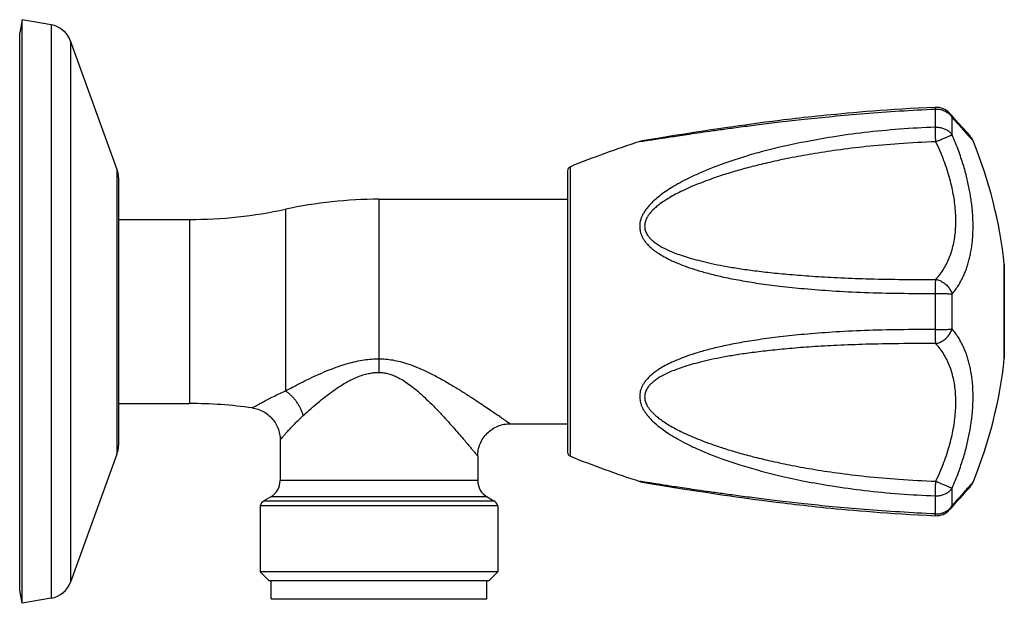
# Model space of a CAD drawing. Header units: millimetres. Extents: x 185 to 627, y 46 to 444.
# Tile 5 of 5: x 517 to 627, y 379 to 444. Entities that reach past the tile are written whole.
import ezdxf

# ---------------------------------------------------------------- set-up
doc = ezdxf.new("R2010")
doc.units = ezdxf.units.MM
doc.header["$LTSCALE"] = 46.255
doc.layers.get('0').update_dxf_attribs({"linetype": 'CONTINUOUS'})

msp = doc.modelspace()

# ---------------------------------------------------------------- linework, layer by layer
at = {"color": 7, "linetype": 'Continuous'}
for p, q in [((517.74, 443.78), (517.48, 442.3)), ((517.74, 378.78), (517.74, 443.78)), ((520.99, 443.21), (517.74, 443.78)), ((517.48, 380.26), (517.48, 442.3)), ((528.31, 427.18), (523.13, 441.41)), ((606.75, 433.08), (606.25, 433.03)), ((607.28, 433.13), (606.75, 433.08)), ((607.82, 433.19), (607.28, 433.13)), ((608.4, 433.24), (607.82, 433.19)), ((609, 433.3), (608.39, 433.24)), ((609.64, 433.36), (609, 433.3)), ((610.31, 433.42), (609.64, 433.36)), ((611.01, 433.48), (610.31, 433.42)), ((611.74, 433.54), (611.01, 433.48)), ((612.5, 433.6), (611.74, 433.54)), ((613.27, 433.66), (612.5, 433.6)), ((614.07, 433.71), (613.27, 433.66)), ((614.89, 433.77), (614.07, 433.71)), ((615.74, 433.82), (614.89, 433.77)), ((616.62, 433.88), (615.73, 433.82)), ((617.53, 433.93), (616.61, 433.88)), ((618.48, 433.97), (617.53, 433.93)), ((619.45, 434.02), (618.48, 433.97)), ((621.23, 433.14), (621.01, 433.37)), ((621.65, 432.67), (621.23, 433.14)), ((597.59, 431.96), (596.92, 431.86)), ((598.28, 432.05), (597.59, 431.96)), ((598.99, 432.15), (598.28, 432.05)), ((599.73, 432.25), (598.99, 432.15)), ((600.5, 432.35), (599.73, 432.25)), ((601.29, 432.45), (600.5, 432.35)), ((622.02, 432.26), (621.65, 432.67)), ((622.48, 431.74), (622.02, 432.26)), ((590.36, 430.87), (588.94, 430.64)), ((591.52, 431.05), (590.36, 430.87)), ((592.53, 431.21), (591.52, 431.05)), ((593.6, 431.38), (592.53, 431.21)), ((594.45, 431.5), (593.6, 431.38)), ((595.34, 431.64), (594.45, 431.5)), ((596.27, 431.77), (595.34, 431.64)), ((596.92, 431.86), (596.27, 431.77)), ((622.93, 431.24), (622.48, 431.74)), ((623.29, 430.83), (622.93, 431.24)), ((588.94, 430.64), (586.8, 430.28)), ((578.48, 426.94), (578.48, 395.62)), ((528.48, 426.22), (528.48, 396.34)), ((557.48, 423.78), (578.48, 423.78)), ((528.48, 421.53), (536.39, 421.53)), ((627.11, 416.5), (627.11, 416.48)), ((627.11, 416.48), (627.11, 406.08)), ((627.11, 406.06), (627.11, 406.08)), ((528.48, 401.03), (536.39, 401.03)), ((572.08, 398.78), (578.48, 398.78)), ((546.48, 396.98), (546.48, 392.45)), ((528.31, 395.38), (523.13, 381.15)), ((568.48, 395.18), (568.48, 392.45)), ((586.8, 392.29), (587.25, 392.21)), ((587.25, 392.21), (587.45, 392.18)), ((587.45, 392.18), (589.72, 391.8)), ((589.72, 391.8), (590.14, 391.73)), ((590.14, 391.73), (591.52, 391.51)), ((591.52, 391.51), (592.79, 391.31)), ((622.84, 391.22), (623.29, 391.73)), ((545.43, 390.63), (544.68, 390.2)), ((569.53, 390.63), (570.28, 390.2)), ((592.79, 391.31), (593.88, 391.15)), ((593.88, 391.15), (594.74, 391.02)), ((594.74, 391.02), (595.64, 390.88)), ((595.64, 390.88), (596.59, 390.75)), ((596.59, 390.75), (597.25, 390.65)), ((597.25, 390.65), (597.93, 390.56)), ((597.93, 390.56), (598.63, 390.46)), ((598.63, 390.46), (599.36, 390.36)), ((599.36, 390.36), (600.11, 390.26)), ((621.84, 390.11), (622.19, 390.49)), ((622.19, 390.49), (622.48, 390.82)), ((622.48, 390.82), (622.84, 391.22)), ((544.26, 389.64), (544.26, 382.28)), ((570.7, 389.64), (544.26, 389.64)), ((570.7, 389.64), (570.7, 382.28)), ((600.11, 390.26), (600.89, 390.16)), ((600.89, 390.16), (601.7, 390.06)), ((601.7, 390.06), (602.54, 389.96)), ((606.75, 389.49), (607.28, 389.43)), ((607.28, 389.43), (607.82, 389.38)), ((607.82, 389.38), (608.4, 389.32)), ((608.39, 389.32), (609, 389.26)), ((609, 389.26), (609.64, 389.21)), ((609.64, 389.21), (610.31, 389.15)), ((621.01, 389.19), (621.23, 389.43)), ((621.23, 389.43), (621.45, 389.67)), ((621.45, 389.67), (621.84, 390.11)), ((610.31, 389.15), (611.01, 389.09)), ((611.01, 389.09), (611.74, 389.03)), ((611.74, 389.03), (612.5, 388.97)), ((612.5, 388.97), (613.27, 388.91)), ((613.27, 388.91), (614.07, 388.85)), ((614.07, 388.85), (614.89, 388.8)), ((614.89, 388.8), (615.74, 388.74)), ((615.73, 388.74), (616.62, 388.69)), ((616.61, 388.69), (617.53, 388.64)), ((617.53, 388.64), (618.49, 388.59)), ((618.48, 388.59), (619.45, 388.54)), ((545.26, 381.28), (544.26, 382.28)), ((570.7, 382.28), (544.26, 382.28)), ((569.7, 381.28), (570.7, 382.28)), ((569.7, 381.28), (545.26, 381.28)), ((545.48, 379.28), (545.48, 381.28)), ((569.48, 379.28), (569.48, 381.28)), ((517.74, 378.78), (517.48, 380.26)), ((520.99, 379.35), (517.74, 378.78)), ((545.48, 379.28), (569.48, 379.28))]:
    msp.add_line(p, q, dxfattribs=at)
at = {"color": 9, "linetype": 'Continuous'}
for p, q in [((520.99, 443.21), (520.99, 379.35)), ((523.13, 441.41), (523.13, 381.15)), ((619.44, 431.81), (619.44, 433.83)), ((621.29, 430.95), (621.29, 432.89)), ((586.52, 430.21), (586.8, 430.25)), ((586.53, 430.21), (586.52, 430.21)), ((528.31, 427.18), (528.31, 395.38)), ((578.79, 395.16), (578.79, 427.41)), ((557.48, 423.78), (557.48, 404.5)), ((547.06, 422.67), (547.06, 402.44)), ((536.39, 421.53), (536.39, 401.03)), ((627.11, 406.06), (627.11, 416.5)), ((619.44, 409.26), (619.44, 413.3)), ((621.29, 409.35), (621.29, 413.22)), ((568.48, 392.45), (546.48, 392.45)), ((586.52, 392.36), (586.79, 392.31)), ((586.79, 392.31), (586.8, 392.31)), ((621.29, 389.68), (621.29, 391.61)), ((569.53, 390.63), (545.43, 390.63)), ((619.44, 388.74), (619.44, 390.76)), ((544.68, 390.2), (570.28, 390.2))]:
    msp.add_line(p, q, dxfattribs=at)
at = {"color": 7, "linetype": 'Continuous'}
for points in [[(606.25, 433.03), (605.75, 432.97), (605.27, 432.92), (604.79, 432.87), (604.32, 432.81), (603.86, 432.76), (603.41, 432.71), (602.97, 432.66), (602.54, 432.61), (602.11, 432.55), (601.29, 432.45)], [(543.38, 400.55), (543.52, 400.52), (543.69, 400.49), (543.86, 400.45), (544.02, 400.39), (544.19, 400.34), (544.35, 400.27), (544.51, 400.19), (544.66, 400.11), (544.81, 400.02), (544.95, 399.92), (545.09, 399.82), (545.23, 399.71), (545.36, 399.59), (545.48, 399.47), (545.6, 399.34), (545.71, 399.21), (545.81, 399.07), (545.91, 398.93), (546, 398.78), (546.08, 398.62), (546.16, 398.47), (546.23, 398.31), (546.29, 398.14), (546.34, 397.98), (546.38, 397.81), (546.42, 397.64), (546.45, 397.47), (546.47, 397.3), (546.48, 397.12), (546.48, 396.98)], [(568.48, 395.18), (568.48, 395.33), (568.49, 395.51), (568.52, 395.68), (568.54, 395.86), (568.58, 396.03), (568.63, 396.21), (568.68, 396.38), (568.75, 396.54), (568.82, 396.71), (568.9, 396.87), (568.99, 397.02), (569.08, 397.17), (569.18, 397.32), (569.29, 397.46), (569.41, 397.6), (569.53, 397.73), (569.66, 397.85), (569.8, 397.97), (569.94, 398.08), (570.09, 398.18), (570.24, 398.27), (570.39, 398.36), (570.55, 398.44), (570.72, 398.51), (570.88, 398.58), (571.05, 398.63), (571.23, 398.68), (571.4, 398.72), (571.58, 398.75), (571.75, 398.77), (571.93, 398.78), (572.08, 398.78)], [(602.54, 389.96), (602.97, 389.91), (603.41, 389.85), (603.86, 389.8), (604.32, 389.75), (604.79, 389.7), (605.27, 389.64), (605.75, 389.59), (606.25, 389.54), (606.75, 389.49)]]:
    msp.add_lwpolyline(points, dxfattribs=at)
for centre, radius, start, end in [((520.5, 440.45), 2.8, 20, 80), ((619.54, 432.02), 2, 42.5541, 92.517), ((625.26, 311.37), 125, 108.0573, 111.8227), ((587.13, 428.31), 2, 99.6256, 107.9311), ((621.78, 429.52), 2, 22.3266, 41.1586), ((577.38, 411.28), 50, 5.9936, 22.3265), ((525.68, 426.22), 2.8, 0, 20), ((578.98, 426.94), 0.5, 111.8227, 180), ((557.48, 374.38), 49.4, 90, 102.1772), ((536.39, 472.13), 50.6, 270, 282.1772), ((577.38, 411.28), 50, 337.6735, 354.0064), ((536.39, 350.43), 50.6, 82.0586, 90), ((525.68, 396.34), 2.8, 340, 0), ((578.98, 395.62), 0.5, 180, 248.1773), ((625.26, 511.2), 125, 248.1773, 251.9427), ((544.38, 392.45), 2.1, 300, 0), ((570.58, 392.45), 2.1, 180, 240), ((587.13, 394.26), 2, 251.9461, 260.3744), ((621.78, 393.05), 2, 318.8414, 337.6734), ((545.13, 389.42), 0.9, 120, 165.2897), ((569.83, 389.42), 0.9, 14.7103, 60), ((619.54, 390.54), 2, 267.483, 317.4459), ((520.5, 382.11), 2.8, 280, 340)]:
    msp.add_arc(centre, radius, start, end, dxfattribs=at)
at = {"color": 9, "linetype": 'Continuous'}
for points, knots in [([(586.8, 430.25), (586.82, 430.26), (586.91, 430.27), (587.09, 430.3), (587.35, 430.34), (587.68, 430.39), (588.09, 430.45), (588.59, 430.53), (589.2, 430.62), (589.93, 430.73), (590.8, 430.86), (591.81, 431.01), (593, 431.19), (594.37, 431.38), (595.96, 431.6), (597.77, 431.85), (599.86, 432.12), (602.24, 432.41), (604.97, 432.72), (608.1, 433.04), (611.64, 433.35), (615.47, 433.63), (618.11, 433.77), (619.44, 433.83)], [0, 0, 0, 0, 0.073706, 0.274154, 0.532236, 0.85951, 1.268385, 1.772901, 2.385763, 3.120102, 3.990856, 5.013923, 6.206651, 7.587853, 9.178384, 11.002761, 13.090316, 15.4759, 18.204995, 21.330706, 24.927923, 28.855619, 32.857142, 32.857142, 32.857142, 32.857142]), ([(619.44, 433.83), (619.44, 433.86), (619.44, 433.91), (619.45, 433.97), (619.44, 434), (619.45, 434.02), (619.45, 434.02)], [0, 0, 0, 0, 0.0892513, 0.1513707, 0.1857027, 0.192501, 0.192501, 0.192501, 0.192501]), ([(619.44, 433.83), (619.52, 433.83), (619.67, 433.83), (619.89, 433.8), (620.11, 433.76), (620.32, 433.69), (620.52, 433.6), (620.71, 433.49), (620.88, 433.36), (621.04, 433.22), (621.18, 433.06), (621.26, 432.95), (621.29, 432.89)], [0, 0, 0, 0, 0.223485, 0.446722, 0.669282, 0.890655, 1.110328, 1.327982, 1.543358, 1.75638, 1.967026, 2.175303, 2.175303, 2.175303, 2.175303]), ([(621.01, 433.37), (621.05, 433.33), (621.13, 433.23), (621.22, 433.07), (621.27, 432.95), (621.29, 432.89)], [0, 0, 0, 0, 0.1776311, 0.3716862, 0.5685032, 0.5685032, 0.5685032, 0.5685032]), ([(621.29, 432.89), (621.42, 432.75), (621.65, 432.49), (621.98, 432.13), (622.27, 431.81), (622.52, 431.54), (622.73, 431.29), (622.92, 431.08), (623.09, 430.89), (623.23, 430.73), (623.35, 430.6), (623.45, 430.48), (623.52, 430.4), (623.59, 430.33), (623.6, 430.31), (623.64, 430.27), (623.63, 430.28)], [0, 0, 0, 0, 0.554807, 1.04009, 1.464523, 1.836072, 2.161572, 2.446296, 2.694266, 2.907909, 3.088575, 3.236889, 3.352891, 3.436276, 3.486571, 3.503374, 3.503374, 3.503374, 3.503374]), ([(619.44, 431.81), (618.11, 431.76), (615.47, 431.61), (611.63, 431.24), (608.09, 430.76), (604.96, 430.2), (602.23, 429.61), (599.84, 429.01), (597.76, 428.4), (595.95, 427.79), (594.36, 427.2), (592.99, 426.62), (591.8, 426.06), (590.79, 425.52), (589.92, 425), (589.19, 424.51), (588.58, 424.05), (588.07, 423.61), (587.66, 423.2), (587.34, 422.82), (587.08, 422.46), (586.87, 422.12), (586.72, 421.79), (586.61, 421.48), (586.54, 421.18), (586.51, 420.89), (586.51, 420.6), (586.54, 420.32), (586.61, 420.03), (586.72, 419.73), (586.87, 419.43), (587.07, 419.12), (587.33, 418.8), (587.66, 418.47), (588.07, 418.12), (588.58, 417.76), (589.19, 417.39), (589.92, 417.01), (590.79, 416.62), (591.81, 416.23), (592.99, 415.85), (594.37, 415.46), (595.95, 415.09), (597.77, 414.73), (599.85, 414.39), (602.23, 414.08), (604.96, 413.8), (608.1, 413.57), (611.64, 413.39), (615.47, 413.3), (618.11, 413.29), (619.44, 413.3)], [0, 0, 0, 0, 4.004479, 7.940506, 11.556701, 14.715966, 17.490369, 19.933702, 22.090806, 23.996085, 25.678612, 27.162505, 28.468131, 29.613885, 30.616688, 31.492082, 32.254517, 32.91662, 33.490847, 33.99078, 34.429542, 34.820406, 35.173441, 35.498446, 35.80303, 36.094514, 36.380066, 36.666339, 36.960601, 37.269821, 37.602125, 37.966482, 38.373659, 38.836436, 39.368525, 39.98395, 40.694965, 41.514782, 42.458511, 43.542403, 44.784245, 46.203413, 47.821508, 49.663978, 51.761236, 54.149319, 56.875016, 59.993374, 63.580764, 67.500724, 71.498607, 71.498607, 71.498607, 71.498607]), ([(619.44, 431.81), (619.52, 431.81), (619.67, 431.81), (619.89, 431.79), (620.11, 431.74), (620.32, 431.68), (620.52, 431.6), (620.71, 431.5), (620.88, 431.39), (621.04, 431.26), (621.18, 431.11), (621.26, 431), (621.29, 430.95)], [0, 0, 0, 0, 0.223482, 0.44649, 0.668211, 0.88777, 1.104324, 1.317269, 1.52612, 1.730651, 1.930778, 2.126554, 2.126554, 2.126554, 2.126554]), ([(619.48, 430.18), (619.47, 430.26), (619.47, 430.42), (619.46, 430.65), (619.46, 430.88), (619.45, 431.1), (619.45, 431.3), (619.45, 431.49), (619.44, 431.65), (619.44, 431.76), (619.44, 431.81)], [0, 0, 0, 0, 0.238254, 0.472794, 0.700294, 0.917529, 1.121401, 1.308956, 1.477483, 1.624901, 1.624901, 1.624901, 1.624901]), ([(619.48, 430.18), (619.55, 430.22), (619.7, 430.28), (619.91, 430.37), (620.12, 430.46), (620.32, 430.55), (620.51, 430.63), (620.69, 430.71), (620.85, 430.77), (620.99, 430.83), (621.11, 430.88), (621.21, 430.92), (621.27, 430.94), (621.29, 430.95)], [0, 0, 0, 0, 0.239322, 0.475944, 0.706597, 0.927922, 1.136593, 1.329581, 1.504165, 1.657844, 1.788398, 1.893949, 1.973001, 1.973001, 1.973001, 1.973001]), ([(621.29, 413.22), (621.43, 413.37), (621.67, 413.69), (622, 414.17), (622.28, 414.67), (622.53, 415.16), (622.75, 415.66), (622.94, 416.17), (623.1, 416.7), (623.24, 417.23), (623.36, 417.78), (623.46, 418.35), (623.54, 418.94), (623.59, 419.54), (623.62, 420.15), (623.64, 420.78), (623.62, 421.43), (623.59, 422.08), (623.54, 422.74), (623.46, 423.41), (623.36, 424.09), (623.24, 424.78), (623.1, 425.47), (622.94, 426.18), (622.75, 426.91), (622.53, 427.65), (622.28, 428.42), (622, 429.23), (621.67, 430.08), (621.42, 430.65), (621.29, 430.95)], [0, 0, 0, 0, 0.612213, 1.19635, 1.760822, 2.312802, 2.858186, 3.40198, 3.948586, 4.501664, 5.064318, 5.638979, 6.227338, 6.830184, 7.447615, 8.078778, 8.722601, 9.377655, 10.042783, 10.717539, 11.401974, 12.097543, 12.806328, 13.531913, 14.278707, 15.052581, 15.860655, 16.711644, 17.616439, 18.587832, 18.587832, 18.587832, 18.587832]), ([(619.48, 430.18), (618.11, 430.14), (615.51, 430), (611.85, 429.68), (608.61, 429.28), (605.78, 428.85), (603.28, 428.39), (601.07, 427.92), (599.12, 427.45), (597.39, 426.98), (595.86, 426.51), (594.5, 426.06), (593.31, 425.61), (592.26, 425.18), (591.33, 424.76), (590.53, 424.36), (589.84, 423.97), (589.24, 423.6), (588.73, 423.24), (588.31, 422.9), (587.96, 422.58), (587.68, 422.27), (587.47, 421.98), (587.31, 421.72), (587.19, 421.47), (587.11, 421.23), (587.07, 421.01), (587.06, 420.78), (587.07, 420.57), (587.12, 420.35), (587.2, 420.12), (587.32, 419.89), (587.48, 419.65), (587.7, 419.39), (587.99, 419.13), (588.34, 418.86), (588.76, 418.58), (589.27, 418.3), (589.87, 418.02), (590.57, 417.74), (591.37, 417.46), (592.3, 417.18), (593.35, 416.9), (594.54, 416.62), (595.9, 416.35), (597.43, 416.09), (599.16, 415.84), (601.11, 415.61), (603.31, 415.4), (605.81, 415.2), (608.64, 415.04), (611.87, 414.92), (615.52, 414.85), (618.11, 414.85), (619.48, 414.86)], [0, 0, 0, 0, 4.108064, 7.798375, 11.030535, 13.882535, 16.407732, 18.651762, 20.650975, 22.435315, 24.028813, 25.451536, 26.720981, 27.852496, 28.859575, 29.754129, 30.546784, 31.247181, 31.863904, 32.404937, 32.878022, 33.289493, 33.644999, 33.952842, 34.224069, 34.468623, 34.695632, 34.913549, 35.129425, 35.350793, 35.585961, 35.843443, 36.133567, 36.465977, 36.848705, 37.288701, 37.793634, 38.371156, 39.029756, 39.7785, 40.627314, 41.587253, 42.670648, 43.891434, 45.265478, 46.810846, 48.548319, 50.502746, 52.704873, 55.191988, 58.010529, 61.215129, 64.883172, 68.979344, 68.979344, 68.979344, 68.979344]), ([(619.48, 414.86), (619.65, 415.05), (619.97, 415.43), (620.4, 416.06), (620.76, 416.72), (621.06, 417.43), (621.3, 418.16), (621.49, 418.93), (621.62, 419.73), (621.7, 420.55), (621.72, 421.41), (621.69, 422.29), (621.61, 423.2), (621.48, 424.13), (621.29, 425.08), (621.05, 426.06), (620.75, 427.07), (620.39, 428.09), (619.97, 429.14), (619.65, 429.83), (619.48, 430.18)], [0, 0, 0, 0, 0.75882, 1.51162, 2.26539, 3.025926, 3.79805, 4.58576, 5.392443, 6.22101, 7.074098, 7.954149, 8.863402, 9.803929, 10.777719, 11.78671, 12.832818, 13.917991, 15.044231, 16.213666, 16.213666, 16.213666, 16.213666]), ([(619.44, 413.3), (619.44, 413.38), (619.44, 413.54), (619.44, 413.77), (619.45, 413.99), (619.45, 414.2), (619.46, 414.39), (619.46, 414.56), (619.47, 414.72), (619.47, 414.82), (619.48, 414.86)], [0, 0, 0, 0, 0.23667, 0.467307, 0.689116, 0.898855, 1.093483, 1.270242, 1.426642, 1.560488, 1.560488, 1.560488, 1.560488]), ([(619.48, 414.86), (619.55, 414.85), (619.7, 414.81), (619.92, 414.73), (620.13, 414.63), (620.33, 414.5), (620.52, 414.36), (620.7, 414.2), (620.86, 414.02), (621, 413.83), (621.12, 413.64), (621.22, 413.43), (621.27, 413.29), (621.29, 413.22)], [0, 0, 0, 0, 0.22602, 0.456983, 0.692055, 0.930068, 1.169614, 1.409327, 1.647928, 1.884144, 2.116766, 2.344742, 2.567252, 2.567252, 2.567252, 2.567252]), ([(619.44, 413.3), (619.52, 413.3), (619.67, 413.3), (619.89, 413.3), (620.11, 413.3), (620.31, 413.29), (620.51, 413.28), (620.7, 413.27), (620.88, 413.26), (621.03, 413.25), (621.17, 413.23), (621.26, 413.22), (621.29, 413.22)], [0, 0, 0, 0, 0.223478, 0.445386, 0.663037, 0.87368, 1.0746, 1.263324, 1.437511, 1.595072, 1.73408, 1.852819, 1.852819, 1.852819, 1.852819]), ([(619.44, 409.26), (618.11, 409.27), (615.47, 409.27), (611.64, 409.17), (608.11, 409), (604.97, 408.76), (602.24, 408.48), (599.86, 408.17), (597.77, 407.83), (595.95, 407.47), (594.37, 407.1), (593, 406.72), (591.81, 406.33), (590.79, 405.94), (589.92, 405.56), (589.19, 405.18), (588.58, 404.81), (588.08, 404.45), (587.67, 404.1), (587.34, 403.76), (587.08, 403.44), (586.88, 403.13), (586.72, 402.83), (586.61, 402.54), (586.54, 402.25), (586.51, 401.97), (586.51, 401.68), (586.54, 401.39), (586.61, 401.09), (586.72, 400.78), (586.87, 400.45), (587.07, 400.12), (587.33, 399.76), (587.66, 399.37), (588.06, 398.96), (588.57, 398.53), (589.18, 398.06), (589.91, 397.57), (590.77, 397.05), (591.79, 396.51), (592.98, 395.95), (594.35, 395.37), (595.93, 394.78), (597.75, 394.17), (599.84, 393.56), (602.22, 392.95), (604.96, 392.36), (608.1, 391.81), (611.63, 391.32), (615.47, 390.95), (618.11, 390.8), (619.44, 390.76)], [0, 0, 0, 0, 3.996518, 7.912373, 11.497611, 14.618055, 17.344428, 19.733265, 21.830969, 23.673627, 25.291779, 26.710808, 27.952283, 29.035671, 29.978774, 30.797935, 31.508211, 32.123048, 32.655495, 33.1188, 33.526563, 33.891381, 34.223812, 34.533238, 34.827347, 35.113725, 35.399002, 35.690282, 35.994395, 36.318583, 36.671068, 37.06049, 37.498333, 37.996681, 38.569957, 39.231115, 39.992449, 40.867112, 41.869427, 43.015004, 44.320823, 45.80541, 47.489235, 49.396388, 51.555981, 54.002524, 56.780529, 59.945474, 63.563066, 67.495687, 71.498608, 71.498608, 71.498608, 71.498608]), ([(619.44, 409.26), (619.52, 409.26), (619.67, 409.26), (619.89, 409.26), (620.11, 409.27), (620.31, 409.27), (620.51, 409.28), (620.7, 409.29), (620.88, 409.3), (621.03, 409.32), (621.17, 409.33), (621.26, 409.34), (621.29, 409.35)], [0, 0, 0, 0, 0.223476, 0.445384, 0.663035, 0.873678, 1.074597, 1.263321, 1.437509, 1.59507, 1.734078, 1.852817, 1.852817, 1.852817, 1.852817]), ([(619.48, 407.7), (619.47, 407.75), (619.47, 407.84), (619.46, 408), (619.46, 408.18), (619.45, 408.37), (619.45, 408.58), (619.44, 408.8), (619.44, 409.03), (619.44, 409.18), (619.44, 409.26)], [0, 0, 0, 0, 0.133846, 0.290247, 0.467006, 0.661634, 0.871373, 1.093183, 1.323825, 1.560488, 1.560488, 1.560488, 1.560488]), ([(619.48, 407.7), (619.55, 407.72), (619.7, 407.76), (619.92, 407.83), (620.13, 407.94), (620.33, 408.06), (620.52, 408.2), (620.7, 408.37), (620.86, 408.54), (621, 408.73), (621.12, 408.93), (621.22, 409.13), (621.27, 409.28), (621.29, 409.35)], [0, 0, 0, 0, 0.226021, 0.456984, 0.692056, 0.930069, 1.169616, 1.409328, 1.647929, 1.884146, 2.116768, 2.344744, 2.567253, 2.567253, 2.567253, 2.567253]), ([(621.29, 391.61), (621.42, 391.91), (621.67, 392.49), (622, 393.33), (622.28, 394.14), (622.53, 394.91), (622.75, 395.66), (622.94, 396.38), (623.1, 397.09), (623.24, 397.79), (623.36, 398.47), (623.46, 399.15), (623.54, 399.82), (623.59, 400.48), (623.62, 401.14), (623.64, 401.78), (623.62, 402.41), (623.59, 403.03), (623.54, 403.63), (623.46, 404.21), (623.36, 404.78), (623.24, 405.33), (623.1, 405.87), (622.94, 406.39), (622.75, 406.9), (622.53, 407.4), (622.28, 407.9), (622, 408.39), (621.67, 408.88), (621.43, 409.19), (621.29, 409.35)], [0, 0, 0, 0, 0.971126, 1.875787, 2.726685, 3.534699, 4.308528, 5.055336, 5.780911, 6.489743, 7.185323, 7.869842, 8.544617, 9.209874, 9.864989, 10.508938, 11.14023, 11.757738, 12.360724, 12.949121, 13.523884, 14.086552, 14.639676, 15.186259, 15.730049, 16.275391, 16.827309, 17.391705, 17.975733, 18.587831, 18.587831, 18.587831, 18.587831]), ([(619.48, 407.7), (618.11, 407.72), (615.51, 407.71), (611.85, 407.64), (608.62, 407.52), (605.78, 407.36), (603.28, 407.17), (601.08, 406.95), (599.12, 406.72), (597.4, 406.47), (595.86, 406.21), (594.51, 405.94), (593.32, 405.66), (592.27, 405.38), (591.35, 405.1), (590.54, 404.81), (589.85, 404.53), (589.25, 404.25), (588.75, 403.97), (588.32, 403.69), (587.97, 403.42), (587.69, 403.16), (587.47, 402.91), (587.31, 402.66), (587.19, 402.43), (587.12, 402.21), (587.07, 401.99), (587.06, 401.77), (587.07, 401.55), (587.12, 401.32), (587.2, 401.08), (587.31, 400.83), (587.48, 400.57), (587.7, 400.28), (587.97, 399.98), (588.32, 399.65), (588.75, 399.31), (589.25, 398.96), (589.85, 398.58), (590.54, 398.2), (591.34, 397.79), (592.26, 397.38), (593.31, 396.95), (594.51, 396.5), (595.86, 396.05), (597.39, 395.58), (599.12, 395.11), (601.07, 394.64), (603.28, 394.17), (605.77, 393.71), (608.61, 393.28), (611.84, 392.89), (615.51, 392.56), (618.11, 392.43), (619.48, 392.38)], [0, 0, 0, 0, 4.104889, 7.781212, 10.990871, 13.81352, 16.303495, 18.507634, 20.463372, 22.201631, 23.747263, 25.121067, 26.341208, 27.423593, 28.382231, 29.229484, 29.976408, 30.633101, 31.208669, 31.711558, 32.149992, 32.530643, 32.860509, 33.148575, 33.405036, 33.639208, 33.860468, 34.076561, 34.294777, 34.522933, 34.768845, 35.041686, 35.351366, 35.707134, 36.117558, 36.589682, 37.129913, 37.745704, 38.44502, 39.236533, 40.12986, 41.135645, 42.265815, 43.533885, 44.955217, 46.547354, 48.330349, 50.328179, 52.57086, 55.09483, 57.945849, 61.177059, 64.867723, 68.979346, 68.979346, 68.979346, 68.979346]), ([(619.48, 392.38), (619.65, 392.73), (619.97, 393.43), (620.39, 394.47), (620.75, 395.5), (621.05, 396.5), (621.29, 397.48), (621.48, 398.44), (621.61, 399.37), (621.69, 400.28), (621.72, 401.16), (621.7, 402.01), (621.62, 402.84), (621.49, 403.63), (621.3, 404.4), (621.06, 405.14), (620.76, 405.84), (620.4, 406.51), (619.97, 407.13), (619.65, 407.52), (619.48, 407.7)], [0, 0, 0, 0, 1.169405, 2.295645, 3.380813, 4.42692, 5.435935, 6.409787, 7.350393, 8.259733, 9.139872, 9.992993, 10.821508, 11.628099, 12.415736, 13.187802, 13.948304, 14.702063, 15.454857, 16.213666, 16.213666, 16.213666, 16.213666]), ([(547.06, 402.44), (547.33, 402.58), (547.9, 402.88), (548.81, 403.35), (549.79, 403.84), (550.84, 404.32), (551.9, 404.77), (552.95, 405.17), (553.96, 405.49), (554.91, 405.73), (555.8, 405.9), (556.66, 405.99), (557.21, 406.01), (557.48, 406.01)], [0, 0, 0, 0, 0.911401, 1.939712, 3.054086, 4.219166, 5.39365, 6.525119, 7.580137, 8.557649, 9.465985, 10.317352, 11.126394, 11.126394, 11.126394, 11.126394]), ([(557.48, 406.01), (557.73, 406.01), (558.24, 405.99), (559.04, 405.89), (559.9, 405.7), (560.84, 405.42), (561.88, 405.01), (563.03, 404.49), (564.24, 403.86), (565.44, 403.17), (566.58, 402.48), (567.6, 401.82), (568.5, 401.24), (569.27, 400.72), (569.93, 400.27), (570.48, 399.9), (570.93, 399.59), (571.29, 399.33), (571.58, 399.13), (571.8, 398.98), (571.95, 398.88), (572.03, 398.82), (572.07, 398.79), (572.08, 398.78)], [0, 0, 0, 0, 0.748021, 1.538361, 2.404148, 3.378756, 4.492816, 5.761458, 7.157349, 8.576758, 9.923779, 11.144086, 12.218605, 13.146669, 13.9359, 14.597356, 15.142912, 15.583346, 15.929507, 16.190215, 16.371123, 16.476628, 16.511107, 16.511107, 16.511107, 16.511107]), ([(549.06, 399.7), (549.27, 399.9), (549.74, 400.32), (550.49, 400.97), (551.31, 401.65), (552.16, 402.29), (552.99, 402.88), (553.78, 403.36), (554.51, 403.75), (555.19, 404.05), (555.82, 404.26), (556.4, 404.4), (556.95, 404.48), (557.31, 404.5), (557.48, 404.5)], [0, 0, 0, 0, 0.877993, 1.889608, 2.974587, 4.062399, 5.088004, 6.018185, 6.842558, 7.57642, 8.235173, 8.83122, 9.379357, 9.895914, 9.895914, 9.895914, 9.895914]), ([(557.48, 404.5), (557.62, 404.5), (557.9, 404.48), (558.34, 404.41), (558.82, 404.28), (559.33, 404.07), (559.89, 403.79), (560.49, 403.42), (561.14, 402.95), (561.84, 402.38), (562.58, 401.7), (563.39, 400.92), (564.21, 400.07), (565, 399.21), (565.71, 398.42), (566.32, 397.73), (566.83, 397.14), (567.25, 396.65), (567.6, 396.23), (567.88, 395.9), (568.1, 395.64), (568.26, 395.44), (568.38, 395.31), (568.44, 395.23), (568.47, 395.19), (568.48, 395.18)], [0, 0, 0, 0, 0.414096, 0.854029, 1.338742, 1.885815, 2.508576, 3.21449, 4.011159, 4.90639, 5.908915, 7.028555, 8.266818, 9.467799, 10.52907, 11.445028, 12.222465, 12.872662, 13.407715, 13.839208, 14.178028, 14.432775, 14.609187, 14.712017, 14.745642, 14.745642, 14.745642, 14.745642]), ([(543.38, 400.55), (543.39, 400.55), (543.42, 400.57), (543.51, 400.62), (543.66, 400.71), (543.87, 400.83), (544.16, 400.99), (544.54, 401.19), (545.02, 401.45), (545.6, 401.75), (546.29, 402.09), (546.79, 402.32), (547.06, 402.44)], [0, 0, 0, 0, 0.031485, 0.128228, 0.295608, 0.539693, 0.867674, 1.292571, 1.831224, 2.490356, 3.265055, 4.140993, 4.140993, 4.140993, 4.140993]), ([(549.06, 399.7), (549.02, 399.82), (548.94, 400.07), (548.79, 400.42), (548.62, 400.76), (548.41, 401.09), (548.18, 401.41), (547.93, 401.71), (547.65, 401.98), (547.37, 402.22), (547.16, 402.37), (547.06, 402.44)], [0, 0, 0, 0, 0.37654, 0.7601, 1.148563, 1.539663, 1.931056, 2.320391, 2.705376, 3.083849, 3.453854, 3.453854, 3.453854, 3.453854]), ([(546.48, 396.98), (546.49, 396.99), (546.51, 397.02), (546.57, 397.09), (546.67, 397.21), (546.82, 397.38), (547.02, 397.61), (547.28, 397.9), (547.61, 398.25), (548.01, 398.68), (548.5, 399.18), (548.86, 399.52), (549.06, 399.7)], [0, 0, 0, 0, 0.029534, 0.119848, 0.275081, 0.500004, 0.800258, 1.184068, 1.662656, 2.247825, 2.944983, 3.750943, 3.750943, 3.750943, 3.750943]), ([(619.44, 388.74), (618.11, 388.8), (615.47, 388.94), (611.64, 389.21), (608.1, 389.52), (604.97, 389.84), (602.24, 390.15), (599.86, 390.44), (597.77, 390.71), (595.96, 390.96), (594.37, 391.18), (593, 391.38), (591.81, 391.55), (590.8, 391.7), (589.93, 391.83), (589.2, 391.94), (588.59, 392.04), (588.09, 392.11), (587.68, 392.18), (587.35, 392.23), (587.09, 392.27), (586.89, 392.3), (586.74, 392.32), (586.62, 392.34), (586.57, 392.35), (586.5, 392.36), (586.57, 392.35), (586.62, 392.34), (586.72, 392.32), (586.77, 392.32), (586.8, 392.31)], [0, 0, 0, 0, 4.001534, 7.929201, 11.526396, 14.652134, 17.381237, 19.766827, 21.854383, 23.678756, 25.269279, 26.650471, 27.843186, 28.866238, 29.736978, 30.471305, 31.084154, 31.588658, 31.997532, 32.324827, 32.58292, 32.783396, 32.934407, 33.042234, 33.111942, 33.145796, 33.179643, 33.249338, 33.357146, 33.43445, 33.43445, 33.43445, 33.43445]), ([(619.44, 390.76), (619.44, 390.81), (619.44, 390.91), (619.45, 391.08), (619.45, 391.27), (619.45, 391.47), (619.46, 391.68), (619.46, 391.91), (619.47, 392.14), (619.47, 392.3), (619.48, 392.38)], [0, 0, 0, 0, 0.147414, 0.315944, 0.5035, 0.707372, 0.924606, 1.152106, 1.386646, 1.624901, 1.624901, 1.624901, 1.624901]), ([(619.44, 390.76), (619.52, 390.75), (619.67, 390.75), (619.89, 390.78), (620.11, 390.82), (620.32, 390.88), (620.52, 390.96), (620.71, 391.06), (620.88, 391.18), (621.04, 391.31), (621.18, 391.45), (621.26, 391.56), (621.29, 391.61)], [0, 0, 0, 0, 0.223484, 0.446492, 0.668213, 0.887772, 1.104326, 1.317271, 1.526122, 1.730653, 1.93078, 2.126556, 2.126556, 2.126556, 2.126556]), ([(619.48, 392.38), (619.55, 392.35), (619.7, 392.28), (619.91, 392.19), (620.12, 392.1), (620.32, 392.01), (620.51, 391.93), (620.69, 391.86), (620.85, 391.79), (620.99, 391.73), (621.11, 391.68), (621.21, 391.64), (621.27, 391.62), (621.29, 391.61)], [0, 0, 0, 0, 0.239323, 0.475944, 0.706598, 0.927922, 1.136593, 1.329582, 1.504166, 1.657845, 1.788399, 1.89395, 1.973002, 1.973002, 1.973002, 1.973002]), ([(621.29, 389.68), (621.42, 389.81), (621.65, 390.07), (621.98, 390.43), (622.27, 390.75), (622.52, 391.03), (622.73, 391.27), (622.92, 391.49), (623.09, 391.67), (623.23, 391.83), (623.35, 391.97), (623.45, 392.08), (623.52, 392.17), (623.59, 392.23), (623.6, 392.27), (623.64, 392.28), (623.63, 392.29)], [0, 0, 0, 0, 0.554807, 1.04009, 1.464523, 1.836072, 2.161572, 2.446296, 2.694266, 2.907909, 3.088575, 3.236889, 3.352891, 3.436276, 3.486571, 3.503374, 3.503374, 3.503374, 3.503374]), ([(619.44, 388.74), (619.52, 388.73), (619.67, 388.74), (619.89, 388.76), (620.11, 388.81), (620.32, 388.87), (620.52, 388.96), (620.71, 389.07), (620.88, 389.2), (621.04, 389.34), (621.18, 389.5), (621.26, 389.62), (621.29, 389.68)], [0, 0, 0, 0, 0.223484, 0.44672, 0.66928, 0.890653, 1.110326, 1.32798, 1.543356, 1.756378, 1.967023, 2.1753, 2.1753, 2.1753, 2.1753]), ([(621.01, 389.19), (621.05, 389.23), (621.13, 389.33), (621.22, 389.49), (621.27, 389.62), (621.29, 389.68)], [0, 0, 0, 0, 0.1776311, 0.371686, 0.5685027, 0.5685027, 0.5685027, 0.5685027]), ([(619.45, 388.55), (619.45, 388.55), (619.44, 388.56), (619.45, 388.6), (619.44, 388.66), (619.44, 388.71), (619.44, 388.74)], [0, 0, 0, 0, 0.0067985, 0.0411305, 0.1032501, 0.1925015, 0.1925015, 0.1925015, 0.1925015])]:
    msp.add_open_spline(points, degree=3, knots=knots, dxfattribs=at)

doc.saveas('drawing.dxf')
